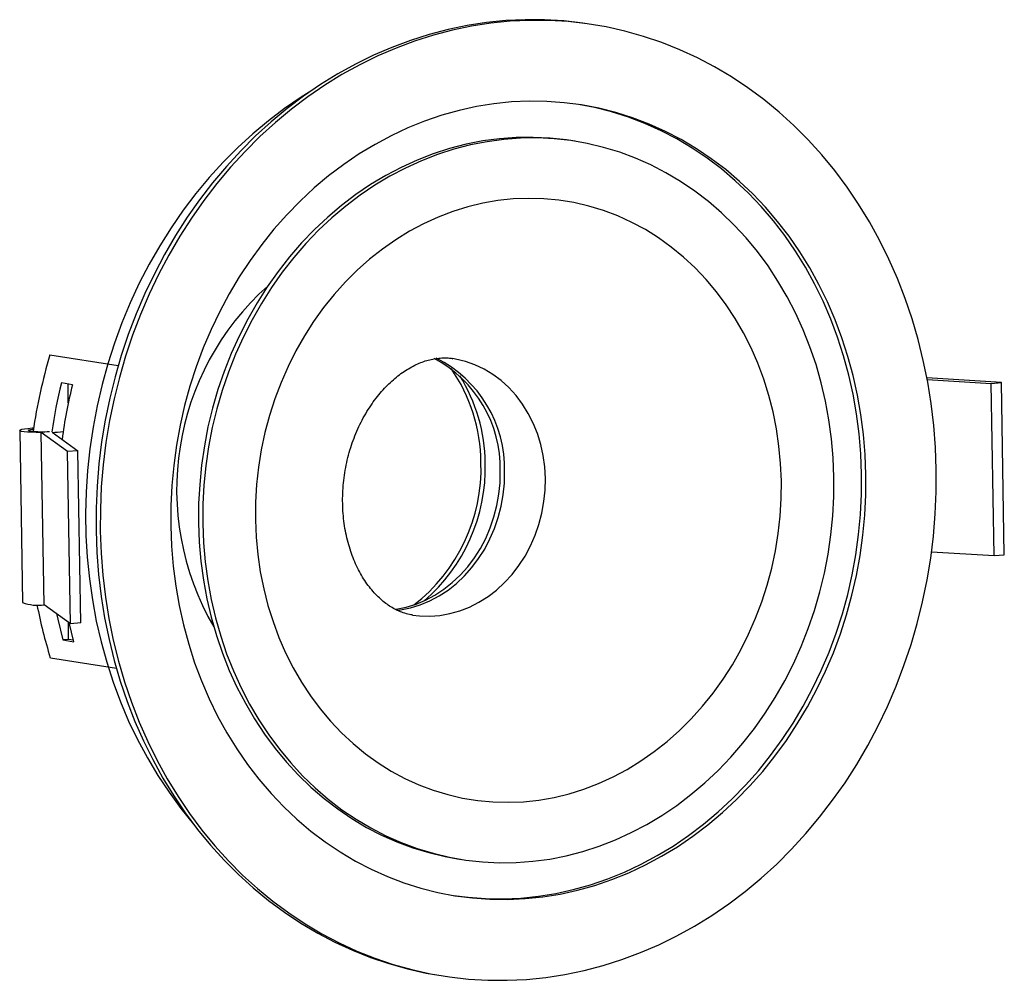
# Model space of a CAD drawing. Header units: millimetres. Extents: x -60 to 54, y -137 to -26.
import ezdxf

# ---------------------------------------------------------------- set-up
doc = ezdxf.new("R2010")
doc.units = ezdxf.units.MM

msp = doc.modelspace()

# ---------------------------------------------------------------- linework, layer by layer
at = {"color": 7, "linetype": 'Continuous', "lineweight": 25}
for p, q in [((6.56, -26.53), (6.06, -26.45)), ((4.44, -39.99), (3.94, -39.92)), ((-56.27, -64.66), (-48.38, -65.91)), ((-53.67, -68.12), (-54.95, -67.92)), ((-54.15, -70.23), (-54.15, -68.05)), ((53.71, -67.88), (45.11, -67.34)), ((45.14, -67.5), (52.55, -67.96)), ((52.55, -67.96), (53.71, -67.88)), ((52.88, -87.86), (52.55, -67.96)), ((54.05, -87.77), (53.71, -67.88)), ((-59.76, -73.4), (-59.43, -93.29)), ((-54.22, -75.83), (-57.27, -73.65)), ((-56.93, -93.55), (-57.27, -73.65)), ((-56.02, -73.62), (-53.05, -75.75)), ((-53.05, -75.75), (-54.22, -75.83)), ((-53.88, -95.73), (-54.22, -75.83)), ((-52.71, -95.64), (-53.05, -75.75)), ((45.64, -87.41), (52.88, -87.86)), ((52.88, -87.86), (54.05, -87.77)), ((-53.88, -95.73), (-56.93, -93.55)), ((-54.11, -97.56), (-54.11, -95.56)), ((-53.51, -97.81), (-54.05, -95.61)), ((-52.71, -95.64), (-53.88, -95.73)), ((-54.11, -97.56), (-54.79, -97.61)), ((-54.79, -97.61), (-53.51, -97.81)), ((-53.56, -97.64), (-54.11, -97.56)), ((-56.22, -99.66), (-48.59, -100.87)), ((-9.17, -122.89), (-8.68, -122.96)), ((-11.31, -136.35), (-10.81, -136.43))]:
    msp.add_line(p, q, dxfattribs=at)
at = {"color": 7, "linetype": 'Continuous', "lineweight": 25, "flags": 128}
for points in [[(6.06, -26.45), (5.33, -26.34), (3.12, -26.09), (0.9, -25.96), (-1.33, -25.95), (-3.56, -26.05), (-5.79, -26.28), (-8.02, -26.62), (-10.23, -27.07), (-12.43, -27.65), (-14.6, -28.34), (-16.75, -29.14), (-18.87, -30.05), (-20.95, -31.08), (-23, -32.21), (-25, -33.44), (-26.96, -34.78), (-28.86, -36.22), (-30.71, -37.75), (-32.49, -39.38), (-34.22, -41.09), (-35.87, -42.9), (-37.46, -44.78), (-38.97, -46.74), (-40.4, -48.78), (-41.75, -50.89), (-43.02, -53.06), (-44.2, -55.29), (-45.29, -57.58), (-46.3, -59.92), (-47.21, -62.3), (-48.02, -64.73), (-48.74, -67.19), (-49.36, -69.68), (-49.87, -72.2), (-50.29, -74.73), (-50.61, -77.28), (-50.82, -79.84), (-50.93, -82.4), (-50.94, -84.96), (-50.85, -87.51), (-50.65, -90.05), (-50.35, -92.57), (-49.95, -95.07), (-49.44, -97.54), (-48.84, -99.97), (-48.14, -102.37), (-47.34, -104.72), (-46.45, -107.02), (-45.46, -109.26), (-44.38, -111.44), (-43.21, -113.57), (-41.96, -115.62), (-40.62, -117.6), (-39.2, -119.5), (-37.7, -121.32), (-36.13, -123.06), (-34.48, -124.7), (-32.77, -126.26), (-30.99, -127.72), (-29.15, -129.08), (-27.26, -130.33), (-25.31, -131.49), (-23.32, -132.53), (-21.28, -133.47), (-19.2, -134.3), (-17.09, -135.01), (-14.94, -135.61), (-12.77, -136.09), (-11.31, -136.35)], [(46.19, -77.92), (46.1, -75.36), (45.9, -72.83), (45.6, -70.3), (45.2, -67.81), (44.69, -65.34), (44.09, -62.91), (43.39, -60.51), (42.59, -58.16), (41.7, -55.86), (40.71, -53.62), (39.63, -51.43), (38.46, -49.31), (37.2, -47.26), (35.87, -45.28), (34.45, -43.38), (32.95, -41.56), (31.37, -39.82), (29.73, -38.18), (28.02, -36.62), (26.24, -35.16), (24.4, -33.8), (22.51, -32.55), (20.56, -31.39), (18.57, -30.34), (16.53, -29.41), (14.45, -28.58), (12.34, -27.87), (10.19, -27.27), (8.02, -26.78), (5.83, -26.42), (3.62, -26.17), (1.39, -26.04), (-0.84, -26.02), (-3.07, -26.13), (-5.3, -26.35), (-7.52, -26.69), (-9.73, -27.15), (-11.93, -27.73), (-14.11, -28.42), (-16.26, -29.22), (-18.37, -30.13), (-20.46, -31.15), (-22.51, -32.28), (-24.51, -33.52), (-26.46, -34.86), (-28.36, -36.3), (-30.21, -37.83), (-32, -39.46), (-33.72, -41.17), (-35.38, -42.98), (-36.96, -44.86), (-38.47, -46.82), (-39.9, -48.86), (-41.25, -50.97), (-42.52, -53.14), (-43.7, -55.37), (-44.8, -57.66), (-45.8, -60), (-46.71, -62.38), (-47.52, -64.81), (-48.24, -67.27), (-48.86, -69.76), (-49.38, -72.27), (-49.8, -74.81), (-50.11, -77.36), (-50.33, -79.92), (-50.44, -82.48), (-50.45, -85.04), (-50.35, -87.59), (-50.15, -90.13), (-49.85, -92.65), (-49.45, -95.15), (-48.95, -97.62), (-48.35, -100.05), (-47.64, -102.45), (-46.84, -104.79), (-45.95, -107.09), (-44.96, -109.34), (-43.88, -111.52), (-42.71, -113.64), (-41.46, -115.7), (-40.12, -117.68), (-38.7, -119.58), (-37.2, -121.4), (-35.63, -123.13), (-33.99, -124.78), (-32.27, -126.34), (-30.5, -127.79), (-28.66, -129.15), (-26.77, -130.41), (-24.82, -131.57), (-22.82, -132.61), (-20.78, -133.55), (-18.71, -134.38), (-16.59, -135.09), (-14.45, -135.69), (-12.28, -136.17), (-10.08, -136.54), (-7.87, -136.79), (-5.65, -136.92), (-3.42, -136.93), (-1.19, -136.83), (1.04, -136.6), (3.27, -136.26), (5.48, -135.8), (7.68, -135.23), (9.85, -134.54), (12, -133.74), (14.12, -132.83), (16.2, -131.8), (18.25, -130.67), (20.25, -129.44), (22.21, -128.1), (24.11, -126.66), (25.96, -125.13), (27.74, -123.5), (29.46, -121.78), (31.12, -119.98), (32.7, -118.1), (34.21, -116.13), (35.65, -114.1), (37, -111.99), (38.27, -109.82), (39.45, -107.59), (40.54, -105.3), (41.55, -102.96), (42.45, -100.58), (43.27, -98.15), (43.99, -95.69), (44.6, -93.2), (45.12, -90.68), (45.54, -88.15), (45.86, -85.6), (46.07, -83.04), (46.18, -80.48), (46.19, -77.92)], [(-26.29, -34.31), (-27.23, -34.9), (-29.14, -36.21), (-31.01, -37.62), (-32.82, -39.12), (-34.56, -40.72), (-36.25, -42.41), (-37.86, -44.18), (-39.41, -46.04), (-40.88, -47.97), (-42.27, -49.98), (-43.58, -52.06), (-44.8, -54.2), (-45.94, -56.4), (-46.99, -58.65), (-47.95, -60.96), (-48.81, -63.3), (-49.58, -65.69), (-50.25, -68.11), (-50.82, -70.56), (-51.29, -73.04), (-51.66, -75.53), (-51.92, -78.03), (-52.09, -80.54), (-52.15, -83.05), (-52.11, -85.56), (-51.96, -88.05), (-51.71, -90.53), (-51.36, -92.99), (-50.91, -95.42), (-50.36, -97.82), (-49.7, -100.18), (-48.95, -102.49), (-48.11, -104.76), (-47.17, -106.98), (-46.13, -109.13), (-45.01, -111.23), (-43.8, -113.26), (-42.5, -115.21), (-41.13, -117.09), (-39.67, -118.89), (-39.66, -118.89)], [(38.05, -78.52), (37.96, -76.19), (37.77, -73.88), (37.47, -71.58), (37.07, -69.31), (36.57, -67.07), (35.98, -64.87), (35.28, -62.72), (34.49, -60.61), (33.6, -58.55), (32.62, -56.55), (31.56, -54.62), (30.4, -52.75), (29.17, -50.96), (27.85, -49.25), (26.46, -47.62), (24.99, -46.08), (23.45, -44.63), (21.85, -43.27), (20.18, -42.01), (18.46, -40.85), (16.69, -39.8), (14.87, -38.85), (13, -38.01), (11.09, -37.29), (9.15, -36.68), (7.19, -36.18), (5.19, -35.8), (3.18, -35.54), (1.16, -35.39), (-0.87, -35.36), (-2.91, -35.45), (-4.94, -35.66), (-6.97, -35.99), (-8.98, -36.43), (-10.98, -36.99), (-12.96, -37.66), (-14.9, -38.45), (-16.82, -39.35), (-18.69, -40.35), (-20.52, -41.46), (-22.31, -42.67), (-24.05, -43.99), (-25.72, -45.39), (-27.34, -46.9), (-28.89, -48.49), (-30.38, -50.16), (-31.79, -51.92), (-33.12, -53.75), (-34.38, -55.65), (-35.55, -57.62), (-36.64, -59.65), (-37.64, -61.73), (-38.55, -63.87), (-39.36, -66.05), (-40.08, -68.27), (-40.7, -70.53), (-41.22, -72.81), (-41.64, -75.11), (-41.96, -77.44), (-42.18, -79.77), (-42.3, -82.11), (-42.31, -84.44), (-42.22, -86.77), (-42.02, -89.08), (-41.73, -91.38), (-41.33, -93.64), (-40.83, -95.88), (-40.23, -98.08), (-39.54, -100.24), (-38.74, -102.35), (-37.86, -104.41), (-36.88, -106.4), (-35.81, -108.34), (-34.66, -110.2), (-33.42, -111.99), (-32.11, -113.71), (-30.71, -115.34), (-29.24, -116.88), (-27.71, -118.33), (-26.1, -119.69), (-24.44, -120.95), (-22.72, -122.1), (-20.94, -123.16), (-19.12, -124.11), (-17.25, -124.94), (-15.35, -125.67), (-13.41, -126.28), (-11.44, -126.78), (-9.45, -127.16), (-7.44, -127.42), (-5.41, -127.57), (-3.38, -127.6), (-1.35, -127.5), (0.69, -127.3), (2.72, -126.97), (4.73, -126.53), (6.73, -125.97), (8.7, -125.29), (10.65, -124.51), (12.56, -123.61), (14.44, -122.61), (16.27, -121.5), (18.06, -120.28), (19.79, -118.97), (21.47, -117.56), (23.09, -116.06), (24.64, -114.47), (26.12, -112.8), (27.53, -111.04), (28.87, -109.21), (30.12, -107.31), (31.3, -105.34), (32.39, -103.31), (33.38, -101.23), (34.29, -99.09), (35.11, -96.91), (35.82, -94.69), (36.44, -92.43), (36.97, -90.15), (37.39, -87.84), (37.71, -85.52), (37.93, -83.19), (38.04, -80.85), (38.05, -78.52)], [(37.56, -78.44), (37.47, -76.11), (37.27, -73.8), (36.98, -71.5), (36.58, -69.23), (36.08, -67), (35.48, -64.8), (34.78, -62.64), (33.99, -60.53), (33.11, -58.47), (32.13, -56.47), (31.06, -54.54), (29.91, -52.68), (28.67, -50.89), (27.36, -49.17), (25.96, -47.54), (24.49, -46), (22.96, -44.55), (21.35, -43.19), (19.69, -41.93), (17.97, -40.77), (16.19, -39.72), (14.37, -38.77), (12.5, -37.94), (10.6, -37.21), (8.66, -36.6), (6.69, -36.1), (4.85, -35.74)], [(3.94, -39.92), (3.44, -39.84), (1.52, -39.63), (-0.41, -39.54), (-2.36, -39.56), (-4.3, -39.7), (-6.23, -39.96), (-8.16, -40.34), (-10.07, -40.84), (-11.96, -41.45), (-13.83, -42.17), (-15.66, -43.01), (-17.45, -43.95), (-19.21, -45), (-20.91, -46.15), (-22.57, -47.41), (-24.16, -48.75), (-25.7, -50.2), (-27.17, -51.73), (-28.57, -53.34), (-29.9, -55.03), (-31.15, -56.8), (-32.32, -58.64), (-33.41, -60.54), (-34.41, -62.51), (-35.31, -64.52), (-36.13, -66.58), (-36.85, -68.69), (-37.47, -70.83), (-38, -73), (-38.42, -75.2), (-38.74, -77.41), (-38.96, -79.63), (-39.08, -81.86), (-39.09, -84.09), (-39.01, -86.31), (-38.81, -88.52), (-38.52, -90.7), (-38.12, -92.86), (-37.62, -94.99), (-37.03, -97.08), (-36.33, -99.12), (-35.54, -101.12), (-34.66, -103.05), (-33.68, -104.93), (-32.62, -106.74), (-31.47, -108.48), (-30.25, -110.14), (-28.94, -111.72), (-27.56, -113.21), (-26.1, -114.62), (-24.58, -115.93), (-23, -117.14), (-21.36, -118.25), (-19.67, -119.26), (-17.93, -120.15), (-16.15, -120.94), (-14.32, -121.62), (-12.47, -122.18), (-10.58, -122.63), (-9.17, -122.89)], [(34.36, -78.79), (34.27, -76.57), (34.07, -74.36), (33.78, -72.18), (33.38, -70.02), (32.88, -67.89), (32.29, -65.8), (31.59, -63.76), (30.8, -61.77), (29.92, -59.83), (28.95, -57.95), (27.88, -56.14), (26.74, -54.4), (25.51, -52.74), (24.2, -51.16), (22.82, -49.67), (21.37, -48.26), (19.85, -46.95), (18.26, -45.74), (16.63, -44.63), (14.93, -43.63), (13.19, -42.73), (11.41, -41.94), (9.59, -41.26), (7.73, -40.7), (5.85, -40.25), (3.94, -39.92), (2.02, -39.71), (0.08, -39.61), (-1.86, -39.64), (-3.8, -39.78), (-5.74, -40.04), (-7.67, -40.42), (-9.58, -40.92), (-11.47, -41.53), (-13.33, -42.25), (-15.16, -43.09), (-16.96, -44.03), (-18.71, -45.08), (-20.42, -46.23), (-22.07, -47.48), (-23.67, -48.83), (-25.21, -50.27), (-26.68, -51.8), (-28.08, -53.42), (-29.41, -55.11), (-30.66, -56.88), (-31.83, -58.72), (-32.91, -60.62), (-33.91, -62.58), (-34.82, -64.6), (-35.63, -66.66), (-36.35, -68.77), (-36.98, -70.91), (-37.5, -73.08), (-37.93, -75.28), (-38.25, -77.49), (-38.47, -79.71), (-38.59, -81.94), (-38.6, -84.17), (-38.51, -86.39), (-38.32, -88.59), (-38.02, -90.78), (-37.63, -92.94), (-37.13, -95.07), (-36.53, -97.16), (-35.84, -99.2), (-35.05, -101.19), (-34.16, -103.13), (-33.19, -105.01), (-32.13, -106.82), (-30.98, -108.56), (-29.75, -110.22), (-28.44, -111.8), (-27.06, -113.29), (-25.61, -114.7), (-24.09, -116.01), (-22.51, -117.22), (-20.87, -118.33), (-19.18, -119.33), (-17.44, -120.23), (-15.65, -121.02), (-13.83, -121.7), (-11.97, -122.26), (-10.09, -122.71), (-8.18, -123.04), (-6.26, -123.25), (-4.32, -123.35), (-2.38, -123.32), (-0.44, -123.18), (1.5, -122.92), (3.42, -122.54), (5.34, -122.04), (7.23, -121.43), (9.09, -120.71), (10.92, -119.87), (12.72, -118.93), (14.47, -117.88), (16.18, -116.73), (17.83, -115.48), (19.43, -114.13), (20.96, -112.68), (22.43, -111.15), (23.84, -109.54), (25.16, -107.85), (26.41, -106.08), (27.58, -104.24), (28.67, -102.34), (29.67, -100.38), (30.57, -98.36), (31.39, -96.3), (32.11, -94.19), (32.73, -92.05), (33.26, -89.88), (33.68, -87.68), (34.01, -85.47), (34.23, -83.25), (34.34, -81.02), (34.36, -78.79)], [(28.28, -79.24), (28.19, -77.22), (28, -75.21), (27.71, -73.23), (27.32, -71.27), (26.83, -69.35), (26.24, -67.46), (25.56, -65.63), (24.78, -63.85), (23.91, -62.13), (22.95, -60.47), (21.91, -58.89), (20.78, -57.38), (19.58, -55.95), (18.31, -54.61), (16.97, -53.37), (15.56, -52.21), (14.09, -51.16), (12.57, -50.2), (10.99, -49.36), (9.38, -48.62), (7.72, -47.99), (6.03, -47.48), (4.31, -47.08), (2.57, -46.8), (0.82, -46.63), (-0.94, -46.59), (-2.71, -46.66), (-4.48, -46.85), (-6.24, -47.15), (-7.98, -47.58), (-9.71, -48.11), (-11.41, -48.76), (-13.07, -49.53), (-14.7, -50.39), (-16.29, -51.37), (-17.83, -52.44), (-19.32, -53.62), (-20.75, -54.89), (-22.11, -56.25), (-23.41, -57.69), (-24.64, -59.21), (-25.79, -60.81), (-26.86, -62.48), (-27.84, -64.22), (-28.74, -66.01), (-29.55, -67.85), (-30.27, -69.75), (-30.89, -71.68), (-31.41, -73.64), (-31.84, -75.63), (-32.16, -77.64), (-32.38, -79.66), (-32.5, -81.69), (-32.52, -83.72), (-32.43, -85.74), (-32.25, -87.75), (-31.96, -89.73), (-31.56, -91.69), (-31.07, -93.61), (-30.48, -95.49), (-29.8, -97.33), (-29.02, -99.11), (-28.15, -100.83), (-27.19, -102.49), (-26.15, -104.07), (-25.03, -105.58), (-23.83, -107), (-22.55, -108.34), (-21.21, -109.59), (-19.8, -110.75), (-18.33, -111.8), (-16.81, -112.76), (-15.24, -113.6), (-13.62, -114.34), (-11.96, -114.97), (-10.27, -115.48), (-8.56, -115.88), (-6.82, -116.16), (-5.06, -116.32), (-3.3, -116.37), (-1.53, -116.3), (0.24, -116.11), (2, -115.8), (3.74, -115.38), (5.46, -114.84), (7.16, -114.19), (8.83, -113.43), (10.46, -112.56), (12.05, -111.59), (13.59, -110.51), (15.08, -109.34), (16.51, -108.07), (17.87, -106.71), (19.17, -105.27), (20.4, -103.75), (21.55, -102.15), (22.62, -100.48), (23.6, -98.74), (24.5, -96.95), (25.31, -95.1), (26.03, -93.21), (26.65, -91.28), (27.17, -89.32), (27.59, -87.33), (27.92, -85.32), (28.14, -83.3), (28.26, -81.27), (28.28, -79.24)], [(1, -78.95), (0.92, -77.62), (0.74, -76.3), (0.46, -75.02), (0.08, -73.77), (-0.4, -72.57), (-0.97, -71.44), (-1.64, -70.37), (-2.38, -69.37), (-3.21, -68.46), (-4.1, -67.65), (-5.06, -66.93), (-6.08, -66.32), (-7.14, -65.81), (-8.24, -65.42), (-9.38, -65.15), (-9.69, -65.1)], [(-57.27, -73.65), (-57.86, -73.64), (-58.39, -73.62), (-58.87, -73.59), (-59.25, -73.55), (-59.54, -73.51), (-59.71, -73.45), (-59.76, -73.39), (-59.69, -73.33), (-59.51, -73.27), (-59.21, -73.21), (-58.81, -73.16), (-58.32, -73.12), (-58.16, -73.1)], [(-58.5, -73.47), (-58.69, -73.43), (-58.76, -73.38), (-58.71, -73.33), (-58.53, -73.28), (-58.24, -73.24), (-58.17, -73.23)], [(-16.36, -94.06), (-16.24, -94.05), (-15.09, -93.81), (-13.95, -93.47), (-12.84, -93.01), (-11.77, -92.44), (-10.74, -91.76), (-9.76, -90.99), (-8.84, -90.12), (-7.98, -89.17), (-7.21, -88.14), (-6.51, -87.03), (-5.89, -85.87), (-5.37, -84.65), (-4.94, -83.38), (-4.6, -82.09), (-4.37, -80.77), (-4.24, -79.44), (-4.21, -78.1)], [(-16.16, -94.18), (-15.75, -94.13), (-14.59, -93.89), (-13.46, -93.55), (-12.35, -93.08), (-11.27, -92.51), (-10.24, -91.84), (-9.26, -91.07), (-8.34, -90.2), (-7.49, -89.25), (-6.71, -88.21), (-6.01, -87.11), (-5.4, -85.94), (-4.87, -84.73), (-4.44, -83.46), (-4.11, -82.17), (-3.87, -80.85), (-3.74, -79.51), (-3.71, -78.18)], [(-9.6, -127.13), (-7.93, -127.34), (-5.91, -127.49), (-3.88, -127.52), (-1.84, -127.43), (0.19, -127.22), (2.22, -126.89), (4.23, -126.45), (6.23, -125.89), (8.21, -125.21), (10.15, -124.43), (12.07, -123.53), (13.94, -122.53), (15.77, -121.42), (17.56, -120.21), (19.29, -118.89), (20.97, -117.48), (22.59, -115.98), (24.14, -114.39), (25.63, -112.72), (27.04, -110.96), (28.37, -109.13), (29.63, -107.23), (30.8, -105.26), (31.89, -103.23), (32.89, -101.15), (33.8, -99.01), (34.61, -96.83), (35.33, -94.61), (35.95, -92.35), (36.47, -90.07), (36.89, -87.76), (37.21, -85.44), (37.43, -83.11), (37.55, -80.77), (37.56, -78.44)], [(-14.37, -94.73), (-13.53, -94.83), (-12.36, -94.86), (-11.19, -94.78), (-10.03, -94.57), (-8.88, -94.25), (-7.76, -93.81), (-6.68, -93.26), (-5.63, -92.6), (-4.64, -91.84), (-3.71, -90.98), (-2.84, -90.04), (-2.05, -89.01), (-1.34, -87.91), (-0.71, -86.74), (-0.18, -85.52), (0.26, -84.26), (0.6, -82.96), (0.84, -81.63), (0.97, -80.29), (1, -78.95)], [(-55.51, -94.57), (-55.37, -95.22), (-54.79, -97.61)]]:
    msp.add_lwpolyline(points, dxfattribs=at)
at = {"color": 7, "linetype": 'Continuous', "lineweight": 25}
for centre, radius, start, end in [((-10.12, -80.22), 31.5, 131.7492, 210.2848), ((2.65, -82.23), 61.48, 163.3932, 171.8433), ((-18.57, -77.78), 14.36, 358.7289, 62.0896), ((-18.03, -77.85), 14.32, 358.6774, 63.3494), ((-25.48, -77.2), 19.04, 0.2975, 35.0686), ((-25.24, -77.33), 19.29, 0.4693, 32.1159), ((4.85, -82.58), 61.57, 166.2266, 171.5865), ((6.13, -82.78), 61.57, 166.2267, 172.2124), ((-57.04, -59.75), 13.8, 263.9127, 273.0228), ((-56.76, -54.1), 19.54, 272.171, 275.9244), ((-26.43, -77.73), 20, 307.6547, 1.7981), ((-26.13, -77.74), 20.19, 310.5352, 1.5938), ((-57.68, -88.44), 5.16, 250.1696, 278.262), ((-1.61, -82.7), 57.19, 190.9198, 197.2539)]:
    msp.add_arc(centre, radius, start, end, dxfattribs=at)
msp.add_open_spline([(-14.37, -94.72), (-14.48, -94.7), (-14.83, -94.66), (-15.4, -94.49), (-16.06, -94.23), (-16.69, -93.9), (-17.29, -93.51), (-17.89, -93.04), (-18.48, -92.49), (-19.06, -91.85), (-19.62, -91.14), (-20.13, -90.36), (-20.61, -89.51), (-21.04, -88.6), (-21.42, -87.64), (-21.74, -86.62), (-22.01, -85.55), (-22.22, -84.45), (-22.36, -83.31), (-22.43, -82.14), (-22.44, -80.96), (-22.37, -79.77), (-22.24, -78.58), (-22.03, -77.4), (-21.76, -76.24), (-21.42, -75.1), (-21.02, -74), (-20.56, -72.95), (-20.05, -71.94), (-19.49, -70.99), (-18.89, -70.1), (-18.26, -69.27), (-17.6, -68.52), (-16.91, -67.84), (-16.22, -67.23), (-15.51, -66.7), (-14.8, -66.25), (-14.09, -65.86), (-13.39, -65.55), (-12.69, -65.31), (-11.99, -65.14), (-11.3, -65.04), (-10.59, -65.01), (-10.06, -65.03), (-9.75, -65.09), (-9.69, -65.11)], degree=3, knots=[0, 0, 0, 0, 0.015894, 0.049643, 0.080473, 0.108836, 0.135282, 0.160247, 0.186492, 0.21144, 0.235388, 0.258586, 0.281216, 0.303415, 0.325288, 0.346915, 0.368358, 0.389664, 0.410871, 0.432005, 0.453089, 0.474138, 0.495165, 0.516181, 0.537195, 0.558215, 0.579253, 0.600321, 0.621438, 0.642626, 0.663913, 0.685335, 0.70694, 0.728784, 0.750941, 0.773499, 0.796571, 0.820297, 0.844853, 0.870465, 0.897426, 0.926115, 0.957016, 0.990637, 1, 1, 1, 1], dxfattribs=at)

doc.saveas('drawing.dxf')
